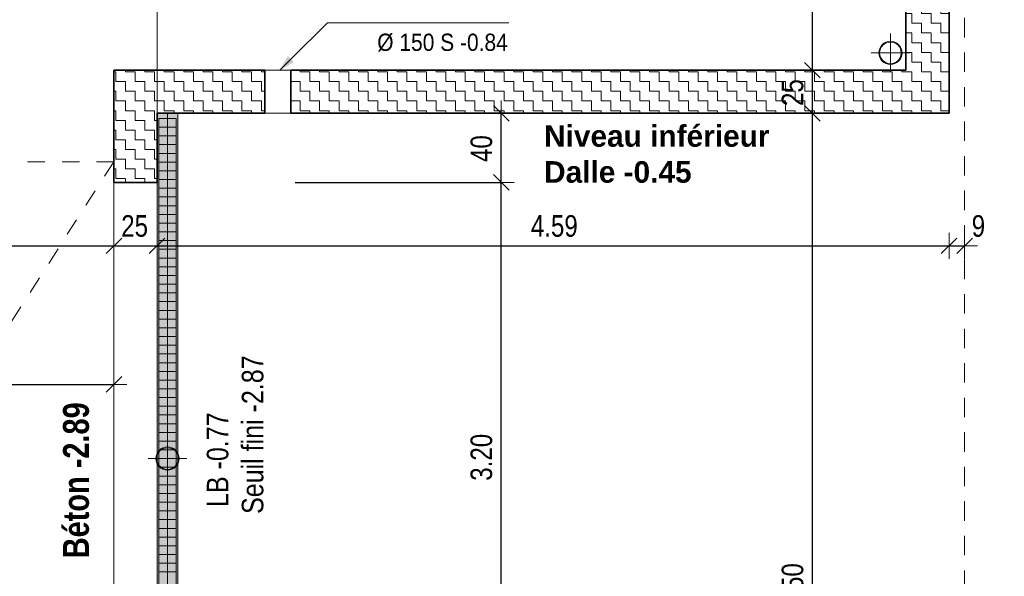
# Model space of a CAD drawing. Header units: metres. Extents: x -75 to 65, y -68 to 92.
# Tile 14 of 32: x 17.56 to 23.26, y 1.52 to 4.75. Entities that reach past the tile are written whole.
import ezdxf

# ---------------------------------------------------------------- set-up
doc = ezdxf.new("R2010")
doc.units = ezdxf.units.M
doc.header["$LTSCALE"] = 0.1
doc.header["$PDMODE"] = 65
doc.linetypes.add('AUSGEZOGEN', pattern=[0])
doc.linetypes.add('STRICHLINIE_S4', pattern=[0.275, 0.175, -0.05, 0, -0.05])
for name, color, linetype in [('XR$1$010 Fenêtres', 7, 'Continuous'), ('XR$1$010 Murs extérieurs', 7, 'Continuous'), ('XR$1$010 Murs extérieurs – Hachures des composants', 7, 'Continuous'), ('XR$1$010 Portes', 7, 'Continuous'), ('XR$1$015 Murs intérieurs', 7, 'Continuous'), ('XR$1$035 Dalles', 7, 'Continuous'), ('XR$1$060 Mobilier incorporé', 7, 'Continuous'), ('XR$1$080 Définition des locaux – Contour', 7, 'Continuous'), ('XR$1$255 Éléments graphiques du plan', 7, 'Continuous'), ('XR$2$160 Annotations 1_50', 7, 'Continuous')]:
    doc.layers.add(name, color=color, linetype=linetype)
doc.layers.add('XR$1$STANDARD_1', color=7, linetype='Continuous', lineweight=25)
doc.layers.add('XR$2$STANDARD_1', color=7, linetype='Continuous', lineweight=25)
doc.styles.add('ARIAL', font='arial.ttf')
doc.dimstyles.new('DIMSTYLE_3', dxfattribs={"dimtxt": 0.125, "dimasz": 0.15, "dimexe": 0, "dimexo": 0, "dimgap": 0.0625, "dimtad": 2, "dimrnd": 0.005, "dimzin": 4, "dimdsep": 46, "dimtxsty": 'ARIAL', "dimblk1": 'ALL_ML_STRICH', "dimblk2": 'ALL_ML_STRICH', "dimsah": 1, "dimcen": 0, "dimclrd": 7, "dimclre": 7, "dimclrt": 7, "dimadec": 0, "dimazin": 0, "dimtfac": 1, "dimtdec": 0, "dimtix": 1, "dimtmove": 2, "dimatfit": 3, "dimfxl": 0, "dimtzin": 0, "dimlwd": 0, "dimlwe": 18, "dimarcsym": 0})
doc.dimstyles.new('DIMSTYLE_6', dxfattribs={"dimtxt": 0.125, "dimasz": 0.15, "dimexe": 0, "dimexo": 0, "dimgap": 0.0625, "dimtad": 2, "dimdec": 1, "dimlfac": 100, "dimrnd": 0.5, "dimzin": 4, "dimdsep": 46, "dimtxsty": 'ARIAL', "dimblk1": 'ALL_ML_STRICH', "dimblk2": 'ALL_ML_STRICH', "dimsah": 1, "dimcen": 0, "dimclrd": 7, "dimclre": 7, "dimclrt": 7, "dimadec": 0, "dimazin": 0, "dimtfac": 1, "dimtdec": 0, "dimtix": 1, "dimtmove": 2, "dimatfit": 3, "dimfxl": 0, "dimtzin": 0, "dimlwd": 0, "dimlwe": 18, "dimarcsym": 0})
doc.dimstyles.new('DIMSTYLE_7', dxfattribs={"dimtxt": 0.125, "dimasz": 0.15, "dimexe": 0, "dimexo": 0, "dimgap": 0.0625, "dimtad": 2, "dimdec": 1, "dimlfac": 100, "dimrnd": 0.5, "dimzin": 4, "dimdsep": 46, "dimtxsty": 'ARIAL', "dimblk1": 'ALL_ML_STRICH', "dimblk2": 'ALL_ML_STRICH', "dimsah": 1, "dimcen": 0, "dimclrd": 7, "dimclre": 7, "dimclrt": 7, "dimadec": 0, "dimazin": 0, "dimtfac": 1, "dimtdec": 0, "dimtix": 1, "dimtmove": 2, "dimatfit": 3, "dimfxl": 0, "dimtvp": 1.2, "dimtzin": 0, "dimlwd": 0, "dimlwe": 18, "dimarcsym": 0})
pattern_1 = [(0, (0.1125, 0.1125), (0.05625, 0.05625), [0.05625, -0.05625]), (90, (0.1125, 0.1125), (-0.05625, 0.05625), [0.05625, -0.05625])]

# ---------------------------------------------------------------- blocks, each defined once
blk = doc.blocks.new('ALL_ML_STRICH')
at = {"color": 0, "linetype": 'ByBlock', "lineweight": -2}
for p, q in [((0, -0.5), (0, 0.5)), ((-1, 0), (0.5, 0)), ((-0.3, -0.3), (0.3, 0.3))]:
    blk.add_line(p, q, dxfattribs=at)
blk = doc.blocks.new('*D117')
at = {"layer": 'DEFPOINTS', "color": 7, "linetype": 'AUSGEZOGEN', "lineweight": 18, "transparency": 16777216}
for p in [(9.8518, 4.0962), (9.8518, 3.4356), (18.1018, 3.2482)]:
    blk.add_point(p, dxfattribs=at)
at = {"layer": 'XR$2$STANDARD_1', "color": 7, "linetype": 'AUSGEZOGEN', "lineweight": -2, "transparency": 16777216}
for p, q in [((9.8518, 5.2735), (9.8518, 3.4356)), ((9.8518, 3.4356), (18.1018, 3.4356)), ((18.1018, 3.4356), (18.1018, 3.4356))]:
    blk.add_line(p, q, dxfattribs=at)
at = {"layer": 'XR$2$STANDARD_1', "color": 7, "linetype": 'AUSGEZOGEN', "lineweight": 18, "transparency": 16777216, "xscale": 0.15, "yscale": 0.15, "zscale": 0.15, "rotation": 180}
blk.add_blockref('ALL_ML_STRICH', (9.8518, 3.4356), dxfattribs=at)
at = {"layer": 'XR$2$STANDARD_1', "color": 7, "linetype": 'AUSGEZOGEN', "lineweight": 18, "transparency": 16777216, "xscale": 0.15, "yscale": 0.15, "zscale": 0.15}
blk.add_blockref('ALL_ML_STRICH', (18.1018, 3.4356), dxfattribs=at)
at = {"layer": 'XR$2$STANDARD_1', "color": 7, "linetype": 'AUSGEZOGEN', "lineweight": 18, "transparency": 16777216, "insert": (13.9836, 3.5502), "char_height": 0.125, "width": 0.4, "attachment_point": 5, "style": 'ARIAL'}
blk.add_mtext('\\W0.80;\\A1;{\\A1;{8.25\\H0.082500;\\S^ ;}}', dxfattribs=at)
blk = doc.blocks.new('*D118')
at = {"layer": 'DEFPOINTS', "color": 7, "linetype": 'AUSGEZOGEN', "lineweight": 18, "transparency": 16777216}
for p in [(18.1018, 3.4356), (18.3518, 3.4006), (18.1018, 3.2482)]:
    blk.add_point(p, dxfattribs=at)
at = {"layer": 'XR$2$STANDARD_1', "color": 7, "linetype": 'AUSGEZOGEN', "lineweight": -2, "transparency": 16777216}
for p, q in [((18.1018, 3.4356), (18.1018, 3.4356)), ((18.1018, 3.4356), (18.3518, 3.4356)), ((18.3518, 3.4356), (18.3518, 3.4356))]:
    blk.add_line(p, q, dxfattribs=at)
at = {"layer": 'XR$2$STANDARD_1', "color": 7, "linetype": 'AUSGEZOGEN', "lineweight": 18, "transparency": 16777216, "xscale": 0.15, "yscale": 0.15, "zscale": 0.15, "rotation": 180}
blk.add_blockref('ALL_ML_STRICH', (18.1018, 3.4356), dxfattribs=at)
at = {"layer": 'XR$2$STANDARD_1', "color": 7, "linetype": 'AUSGEZOGEN', "lineweight": 18, "transparency": 16777216, "xscale": 0.15, "yscale": 0.15, "zscale": 0.15}
blk.add_blockref('ALL_ML_STRICH', (18.3518, 3.4356), dxfattribs=at)
at = {"layer": 'XR$2$STANDARD_1', "color": 7, "linetype": 'AUSGEZOGEN', "lineweight": 18, "transparency": 16777216, "insert": (18.2219, 3.5502), "char_height": 0.125, "width": 0.4, "attachment_point": 5, "style": 'ARIAL'}
blk.add_mtext('\\W0.80;\\A1;{\\A1;{25\\H0.082500;\\S^ ;}}', dxfattribs=at)
blk = doc.blocks.new('*D119')
at = {"layer": 'DEFPOINTS', "color": 7, "linetype": 'AUSGEZOGEN', "lineweight": 18, "transparency": 16777216}
for p in [(18.3518, 3.4356), (22.9418, 3.4356), (18.3518, 3.4006)]:
    blk.add_point(p, dxfattribs=at)
at = {"layer": 'XR$2$STANDARD_1', "color": 7, "linetype": 'AUSGEZOGEN', "lineweight": -2, "transparency": 16777216}
for p, q in [((18.3518, 3.4356), (18.3518, 3.4356)), ((18.3518, 3.4356), (22.9418, 3.4356)), ((22.9418, 3.4356), (22.9418, 3.4356))]:
    blk.add_line(p, q, dxfattribs=at)
at = {"layer": 'XR$2$STANDARD_1', "color": 7, "linetype": 'AUSGEZOGEN', "lineweight": 18, "transparency": 16777216, "xscale": 0.15, "yscale": 0.15, "zscale": 0.15, "rotation": 180}
blk.add_blockref('ALL_ML_STRICH', (18.3518, 3.4356), dxfattribs=at)
at = {"layer": 'XR$2$STANDARD_1', "color": 7, "linetype": 'AUSGEZOGEN', "lineweight": 18, "transparency": 16777216, "xscale": 0.15, "yscale": 0.15, "zscale": 0.15}
blk.add_blockref('ALL_ML_STRICH', (22.9418, 3.4356), dxfattribs=at)
at = {"layer": 'XR$2$STANDARD_1', "color": 7, "linetype": 'AUSGEZOGEN', "lineweight": 18, "transparency": 16777216, "insert": (20.6539, 3.5502), "char_height": 0.125, "width": 0.4, "attachment_point": 5, "style": 'ARIAL'}
blk.add_mtext('\\W0.80;\\A1;{\\A1;{4.59\\H0.082500;\\S^ ;}}', dxfattribs=at)
blk = doc.blocks.new('*D120')
at = {"layer": 'DEFPOINTS', "color": 7, "linetype": 'AUSGEZOGEN', "lineweight": 18, "transparency": 16777216}
for p in [(22.9418, 3.4356), (22.9418, 3.4356), (23.0318, 3.4706)]:
    blk.add_point(p, dxfattribs=at)
at = {"layer": 'XR$2$STANDARD_1', "color": 7, "linetype": 'AUSGEZOGEN', "lineweight": -2, "transparency": 16777216}
for p, q in [((22.9418, 3.4356), (22.9418, 3.4356)), ((22.9418, 3.4356), (23.0318, 3.4356)), ((23.0318, 3.4356), (23.0318, 3.4356))]:
    blk.add_line(p, q, dxfattribs=at)
at = {"layer": 'XR$2$STANDARD_1', "color": 7, "linetype": 'AUSGEZOGEN', "lineweight": 18, "transparency": 16777216, "xscale": 0.15, "yscale": 0.15, "zscale": 0.15, "rotation": 180}
blk.add_blockref('ALL_ML_STRICH', (22.9418, 3.4356), dxfattribs=at)
at = {"layer": 'XR$2$STANDARD_1', "color": 7, "linetype": 'AUSGEZOGEN', "lineweight": 18, "transparency": 16777216, "xscale": 0.15, "yscale": 0.15, "zscale": 0.15}
blk.add_blockref('ALL_ML_STRICH', (23.0318, 3.4356), dxfattribs=at)
at = {"layer": 'XR$2$STANDARD_1', "color": 7, "linetype": 'AUSGEZOGEN', "lineweight": 18, "transparency": 16777216, "insert": (23.1118, 3.5502), "char_height": 0.125, "width": 0.3, "attachment_point": 5, "style": 'ARIAL'}
blk.add_mtext('\\W0.80;\\A1;{\\A1;{9\\H0.082500;\\S^ ;}}', dxfattribs=at)
blk = doc.blocks.new('*D123')
at = {"layer": 'DEFPOINTS', "color": 7, "linetype": 'AUSGEZOGEN', "lineweight": 18, "transparency": 16777216}
for p in [(15.1718, 2.8488), (18.1018, 2.7374), (15.1718, 2.6334)]:
    blk.add_point(p, dxfattribs=at)
at = {"layer": 'XR$2$STANDARD_1', "color": 7, "linetype": 'AUSGEZOGEN', "lineweight": -2, "transparency": 16777216}
for p, q in [((15.1718, 2.4134), (15.1718, 2.6334)), ((15.1718, 2.6334), (18.1018, 2.6334)), ((18.1018, 2.6334), (18.1018, 2.6334))]:
    blk.add_line(p, q, dxfattribs=at)
at = {"layer": 'XR$2$STANDARD_1', "color": 7, "linetype": 'AUSGEZOGEN', "lineweight": 18, "transparency": 16777216, "xscale": 0.15, "yscale": 0.15, "zscale": 0.15, "rotation": 180}
blk.add_blockref('ALL_ML_STRICH', (15.1718, 2.6334), dxfattribs=at)
at = {"layer": 'XR$2$STANDARD_1', "color": 7, "linetype": 'AUSGEZOGEN', "lineweight": 18, "transparency": 16777216, "xscale": 0.15, "yscale": 0.15, "zscale": 0.15}
blk.add_blockref('ALL_ML_STRICH', (18.1018, 2.6334), dxfattribs=at)
at = {"layer": 'XR$2$STANDARD_1', "color": 7, "linetype": 'AUSGEZOGEN', "lineweight": 18, "transparency": 16777216, "insert": (16.644, 2.7481), "char_height": 0.125, "width": 0.4, "attachment_point": 5, "style": 'ARIAL'}
blk.add_mtext('\\W0.80;\\A1;{\\A1;{2.93\\H0.082500;\\S^ ;}}', dxfattribs=at)
blk = doc.blocks.new('COMPLEXOBJECT_32')
at = {"layer": 'XR$2$160 Annotations 1_50', "linetype": 'AUSGEZOGEN', "lineweight": 13, "true_color": 0x000000, "transparency": 33554687}
blk.add_hatch(color=18, dxfattribs=at).paths.add_polyline_path([(19.1106, 4.5352), (19.1451, 4.5006), (19.0632, 4.4535)], flags=16)
at = {"layer": 'XR$2$160 Annotations 1_50', "color": 7, "linetype": 'AUSGEZOGEN', "lineweight": 13, "transparency": 33554687}
blk.add_line((19.0632, 4.4535), (19.1278, 4.5179), dxfattribs=at)
blk = doc.blocks.new('*D145')
at = {"layer": 'DEFPOINTS', "color": 7, "linetype": 'AUSGEZOGEN', "lineweight": 18, "transparency": 16777216}
for p in [(22.1146, 4.2035), (22.1496, -1.2951), (22.2952, -1.2951)]:
    blk.add_point(p, dxfattribs=at)
at = {"layer": 'XR$2$STANDARD_1', "color": 7, "linetype": 'AUSGEZOGEN', "lineweight": -2, "transparency": 16777216}
for p, q in [((22.1496, 4.2035), (22.1496, 4.2035)), ((22.1496, -1.2951), (22.1496, 4.2035)), ((22.1496, -1.2951), (22.1496, -1.2951))]:
    blk.add_line(p, q, dxfattribs=at)
at = {"layer": 'XR$2$STANDARD_1', "color": 7, "linetype": 'AUSGEZOGEN', "lineweight": 18, "transparency": 16777216, "xscale": 0.15, "yscale": 0.15, "zscale": 0.15}
for p, rotation in [((22.1496, 4.2035), 90), ((22.1496, -1.2951), 270)]:
    blk.add_blockref('ALL_ML_STRICH', p, dxfattribs=dict(at, rotation=rotation))
at = {"layer": 'XR$2$STANDARD_1', "color": 7, "linetype": 'AUSGEZOGEN', "lineweight": 18, "transparency": 16777216, "insert": (22.035, 1.4616), "char_height": 0.125, "width": 0.4, "attachment_point": 5, "rotation": 90, "style": 'ARIAL'}
blk.add_mtext('\\W0.80;\\A1;{\\A1;{5.50\\H0.082500;\\S^ ;}}', dxfattribs=at)
blk = doc.blocks.new('*D146')
at = {"layer": 'DEFPOINTS', "color": 7, "linetype": 'AUSGEZOGEN', "lineweight": 18, "transparency": 16777216}
for p in [(22.0807, 4.4535), (22.1146, 4.2035), (22.1496, 4.2035)]:
    blk.add_point(p, dxfattribs=at)
at = {"layer": 'XR$2$STANDARD_1', "color": 7, "linetype": 'AUSGEZOGEN', "lineweight": -2, "transparency": 16777216}
for p, q in [((22.1496, 4.4535), (22.1496, 4.4535)), ((22.1496, 4.2035), (22.1496, 4.4535)), ((22.1496, 4.2035), (22.1496, 4.2035))]:
    blk.add_line(p, q, dxfattribs=at)
at = {"layer": 'XR$2$STANDARD_1', "color": 7, "linetype": 'AUSGEZOGEN', "lineweight": 18, "transparency": 16777216, "xscale": 0.15, "yscale": 0.15, "zscale": 0.15}
for p, rotation in [((22.1496, 4.4535), 90), ((22.1496, 4.2035), 270)]:
    blk.add_blockref('ALL_ML_STRICH', p, dxfattribs=dict(at, rotation=rotation))
at = {"layer": 'XR$2$STANDARD_1', "color": 7, "linetype": 'AUSGEZOGEN', "lineweight": 18, "transparency": 16777216, "insert": (22.035, 4.3236), "char_height": 0.125, "width": 0.4, "attachment_point": 5, "rotation": 90, "style": 'ARIAL'}
blk.add_mtext('\\W0.80;\\A1;{\\A1;{25\\H0.082500;\\S^ ;}}', dxfattribs=at)
blk = doc.blocks.new('*D147')
at = {"layer": 'DEFPOINTS', "color": 7, "linetype": 'AUSGEZOGEN', "lineweight": 18, "transparency": 16777216}
for p in [(22.1496, 6.0735), (22.0807, 4.4535), (22.1496, 4.4535)]:
    blk.add_point(p, dxfattribs=at)
at = {"layer": 'XR$2$STANDARD_1', "color": 7, "linetype": 'AUSGEZOGEN', "lineweight": -2, "transparency": 16777216}
for p, q in [((22.1496, 6.0735), (22.1496, 6.0735)), ((22.1496, 4.4535), (22.1496, 6.0735)), ((22.1496, 4.4535), (22.1496, 4.4535))]:
    blk.add_line(p, q, dxfattribs=at)
at = {"layer": 'XR$2$STANDARD_1', "color": 7, "linetype": 'AUSGEZOGEN', "lineweight": 18, "transparency": 16777216, "xscale": 0.15, "yscale": 0.15, "zscale": 0.15}
for p, rotation in [((22.1496, 6.0735), 90), ((22.1496, 4.4535), 270)]:
    blk.add_blockref('ALL_ML_STRICH', p, dxfattribs=dict(at, rotation=rotation))
at = {"layer": 'XR$2$STANDARD_1', "color": 7, "linetype": 'AUSGEZOGEN', "lineweight": 18, "transparency": 16777216, "insert": (22.035, 5.2712), "char_height": 0.125, "width": 0.4, "attachment_point": 5, "rotation": 90, "style": 'ARIAL'}
blk.add_mtext('\\W0.80;\\A1;{\\A1;{1.62\\H0.082500;\\S^ ;}}', dxfattribs=at)
blk = doc.blocks.new('*D152')
at = {"layer": 'DEFPOINTS', "color": 7, "linetype": 'AUSGEZOGEN', "lineweight": 18, "transparency": 16777216}
for p in [(20.3115, 3.8035), (20.1508, 0.6035), (20.3465, 0.6035)]:
    blk.add_point(p, dxfattribs=at)
at = {"layer": 'XR$2$STANDARD_1', "color": 7, "linetype": 'AUSGEZOGEN', "lineweight": -2, "transparency": 16777216}
for p, q in [((19.1518, 3.8035), (20.3465, 3.8035)), ((20.3465, 0.6035), (20.3465, 3.8035)), ((19.1518, 0.6035), (20.3465, 0.6035))]:
    blk.add_line(p, q, dxfattribs=at)
at = {"layer": 'XR$2$STANDARD_1', "color": 7, "linetype": 'AUSGEZOGEN', "lineweight": 18, "transparency": 16777216, "xscale": 0.15, "yscale": 0.15, "zscale": 0.15}
for p, rotation in [((20.3465, 3.8035), 90), ((20.3465, 0.6035), 270)]:
    blk.add_blockref('ALL_ML_STRICH', p, dxfattribs=dict(at, rotation=rotation))
at = {"layer": 'XR$2$STANDARD_1', "color": 7, "linetype": 'AUSGEZOGEN', "lineweight": 18, "transparency": 16777216, "insert": (20.2318, 2.2109), "char_height": 0.125, "width": 0.4, "attachment_point": 5, "rotation": 90, "style": 'ARIAL'}
blk.add_mtext('\\W0.80;\\A1;{\\A1;{3.20\\H0.082500;\\S^ ;}}', dxfattribs=at)
blk = doc.blocks.new('*D153')
at = {"layer": 'DEFPOINTS', "color": 7, "linetype": 'AUSGEZOGEN', "lineweight": 18, "transparency": 16777216}
for p in [(20.4617, 4.2035), (20.3115, 3.8035), (20.3465, 3.8035)]:
    blk.add_point(p, dxfattribs=at)
at = {"layer": 'XR$2$STANDARD_1', "color": 7, "linetype": 'AUSGEZOGEN', "lineweight": -2, "transparency": 16777216}
for p, q in [((20.3465, 4.2035), (20.3465, 4.2035)), ((20.3465, 3.8035), (20.3465, 4.2035)), ((19.1518, 3.8035), (20.3465, 3.8035))]:
    blk.add_line(p, q, dxfattribs=at)
at = {"layer": 'XR$2$STANDARD_1', "color": 7, "linetype": 'AUSGEZOGEN', "lineweight": 18, "transparency": 16777216, "xscale": 0.15, "yscale": 0.15, "zscale": 0.15}
for p, rotation in [((20.3465, 4.2035), 90), ((20.3465, 3.8035), 270)]:
    blk.add_blockref('ALL_ML_STRICH', p, dxfattribs=dict(at, rotation=rotation))
at = {"layer": 'XR$2$STANDARD_1', "color": 7, "linetype": 'AUSGEZOGEN', "lineweight": 18, "transparency": 16777216, "insert": (20.2319, 3.9992), "char_height": 0.125, "width": 0.4, "attachment_point": 5, "rotation": 90, "style": 'ARIAL'}
blk.add_mtext('\\W0.80;\\A1;{\\A1;{40\\H0.082500;\\S^ ;}}', dxfattribs=at)
blk = doc.blocks.new('*D190')
at = {"layer": 'DEFPOINTS', "color": 7, "linetype": 'AUSGEZOGEN', "lineweight": 18, "transparency": 16777216}
for p in [(-2.934, 2.2042), (-0.7019, -1.2951), (18.3518, -1.2951)]:
    blk.add_point(p, dxfattribs=at)
at = {"layer": 'XR$2$STANDARD_1', "color": 7, "linetype": 'AUSGEZOGEN', "lineweight": -2, "transparency": 16777216}
for p, q in [((-0.0753, 2.2042), (-0.7019, 2.2042)), ((-0.7019, -1.2951), (-0.7019, 2.2042)), ((-0.0753, -1.2951), (-0.7019, -1.2951))]:
    blk.add_line(p, q, dxfattribs=at)
at = {"layer": 'XR$2$STANDARD_1', "color": 7, "linetype": 'AUSGEZOGEN', "lineweight": 18, "transparency": 16777216, "xscale": 0.15, "yscale": 0.15, "zscale": 0.15}
for p, rotation in [((-0.7019, 2.2042), 90), ((-0.7019, -1.2951), 270)]:
    blk.add_blockref('ALL_ML_STRICH', p, dxfattribs=dict(at, rotation=rotation))
at = {"layer": 'XR$2$STANDARD_1', "color": 7, "linetype": 'AUSGEZOGEN', "lineweight": 18, "transparency": 16777216, "insert": (-0.8166, 0.462), "char_height": 0.125, "width": 0.4, "attachment_point": 5, "rotation": 90, "style": 'ARIAL'}
blk.add_mtext('\\W0.80;\\A1;{\\A1;{3.50\\H0.082500;\\S^ ;}}', dxfattribs=at)

msp = doc.modelspace()

# ---------------------------------------------------------------- hatches: boundary and pattern name
at = {"layer": 'XR$1$010 Murs extérieurs – Hachures des composants', "linetype": 'AUSGEZOGEN', "lineweight": 13, "transparency": 33554687}
h = msp.add_hatch(dxfattribs=at)
h.set_pattern_fill('MUSTER', scale=0.05625, style=0, pattern_type=2)
h.set_pattern_definition(pattern_1)
h.paths.add_polyline_path([(22.6918, 4.4535), (22.9418, 4.4535), (22.9418, 4.9928), (22.6918, 4.9928)], flags=0)
h = msp.add_hatch(dxfattribs=at)
h.set_pattern_fill('MUSTER', scale=0.05625, style=0, pattern_type=2)
h.set_pattern_definition(pattern_1)
h.paths.add_polyline_path([(18.3518, 4.2035), (18.1018, 4.4535), (18.1018, 4.2035)], flags=0)
h = msp.add_hatch(dxfattribs=at)
h.set_pattern_fill('MUSTER', scale=0.05625, style=0, pattern_type=2)
h.set_pattern_definition(pattern_1)
h.paths.add_polyline_path([(18.1018, 4.4535), (18.3518, 4.2035), (18.3518, 4.4535)], flags=0)
h = msp.add_hatch(dxfattribs=at)
h.set_pattern_fill('MUSTER', scale=0.05625, style=0, pattern_type=2)
h.set_pattern_definition(pattern_1)
h.paths.add_polyline_path([(18.3518, 4.4535), (18.3518, 4.2035), (18.9766, 4.2035), (18.9766, 4.4535)], flags=0)
h = msp.add_hatch(dxfattribs=at)
h.set_pattern_fill('MUSTER', scale=0.05625, style=0, pattern_type=2)
h.set_pattern_definition(pattern_1)
h.paths.add_polyline_path([(19.1266, 4.4535), (19.1266, 4.2035), (22.6918, 4.2035), (22.6918, 4.4535)], flags=0)
h = msp.add_hatch(dxfattribs=at)
h.set_pattern_fill('MUSTER', scale=0.05625, style=0, pattern_type=2)
h.set_pattern_definition(pattern_1)
h.paths.add_polyline_path([(22.6918, 4.2035), (22.9418, 4.2035), (22.6918, 4.4535)], flags=0)
h = msp.add_hatch(dxfattribs=at)
h.set_pattern_fill('MUSTER', scale=0.05625, style=0, pattern_type=2)
h.set_pattern_definition(pattern_1)
h.paths.add_polyline_path([(22.6918, 4.4535), (22.9418, 4.2035), (22.9418, 4.4535)], flags=0)
h = msp.add_hatch(dxfattribs=at)
h.set_pattern_fill('MUSTER', scale=0.05625, style=0, pattern_type=2)
h.set_pattern_definition(pattern_1)
h.paths.add_polyline_path([(18.3518, 4.2035), (18.1018, 4.2035), (18.1018, 3.8035), (18.3518, 3.8035)], flags=0)
at = {"layer": 'XR$1$060 Mobilier incorporé', "linetype": 'AUSGEZOGEN', "lineweight": 13, "transparency": 33554687}
msp.add_hatch(color=7, dxfattribs=at).paths.add_polyline_path([(18.4718, 4.2035), (18.3518, 4.2035), (18.3518, -1.2951), (18.4718, -1.2951)])

# ---------------------------------------------------------------- linework, layer by layer
at = {"layer": 'XR$1$010 Fenêtres', "color": 7, "linetype": 'AUSGEZOGEN', "lineweight": 18, "transparency": 33554687}
for p, q in [((18.9766, 4.4535), (19.1266, 4.4535)), ((18.9766, 4.2035), (18.9766, 4.4535)), ((19.1266, 4.2035), (19.1266, 4.4535)), ((18.9766, 4.2035), (19.1266, 4.2035))]:
    msp.add_line(p, q, dxfattribs=at)
at = {"layer": 'XR$1$010 Murs extérieurs', "color": 7, "linetype": 'AUSGEZOGEN', "lineweight": 35, "transparency": 33554687}
for p, q in [((22.6918, 4.9928), (22.6918, 4.4535)), ((22.9418, 4.4535), (22.9418, 4.9928)), ((18.1018, 4.4535), (18.1018, 4.2035)), ((18.9766, 4.4535), (18.1018, 4.4535)), ((18.9766, 4.2035), (18.9766, 4.4535)), ((19.1266, 4.2035), (19.1266, 4.4535)), ((22.6918, 4.4535), (19.1266, 4.4535)), ((22.9418, 4.2035), (22.9418, 4.4535)), ((18.1018, 4.2035), (18.1018, 3.8035)), ((18.3518, 4.2035), (18.9766, 4.2035)), ((18.3518, 3.8035), (18.3518, 4.2035)), ((19.1266, 4.2035), (22.9418, 4.2035)), ((18.3518, 3.8035), (18.1018, 3.8035))]:
    msp.add_line(p, q, dxfattribs=at)
at = {"layer": 'XR$1$010 Portes', "color": 7, "linetype": 'STRICHLINIE_S4', "lineweight": 18, "transparency": 33554687}
for q in [(15.8947, 3.9235), (15.8947, 0.4835)]:
    msp.add_line((18.1018, 3.9235), q, dxfattribs=at)
at = {"layer": 'XR$1$010 Portes', "color": 7, "linetype": 'AUSGEZOGEN', "lineweight": 18, "transparency": 33554687}
for p, q in [((18.1018, 3.9235), (18.1018, 0.4835)), ((18.1018, 3.8035), (18.1018, 0.6035)), ((18.3518, 3.8035), (18.1018, 3.8035)), ((18.3518, 3.8035), (18.3518, 0.6035))]:
    msp.add_line(p, q, dxfattribs=at)
at = {"layer": 'XR$1$015 Murs intérieurs', "color": 7, "linetype": 'STRICHLINIE_S4', "lineweight": 13, "transparency": 33554687}
msp.add_line((23.0318, 11.1435), (23.0318, -4.0565), dxfattribs=at)
at = {"layer": 'XR$1$035 Dalles', "color": 7, "linetype": 'AUSGEZOGEN', "lineweight": 18, "transparency": 33554687}
for p, q in [((22.9418, 4.2035), (22.9418, 11.0535)), ((18.3518, 4.2035), (22.9418, 4.2035)), ((18.3518, -1.2951), (18.3518, 4.2035))]:
    msp.add_line(p, q, dxfattribs=at)
at = {"layer": 'XR$1$060 Mobilier incorporé', "color": 14, "linetype": 'AUSGEZOGEN', "lineweight": 13, "transparency": 33554687}
for p, q in [((22.6018, 4.5535), (22.6018, 4.666)), ((22.6018, 4.5535), (22.4893, 4.5535)), ((22.6018, 4.5535), (22.6018, 4.441)), ((22.6018, 4.5535), (22.7143, 4.5535)), ((18.4718, 4.2035), (18.3518, 4.2035)), ((18.3518, 4.2035), (18.3518, -1.2951)), ((18.4618, 4.1735), (18.3618, 4.1735)), ((18.4618, 4.1735), (18.3618, 4.1735)), ((18.3618, 4.1735), (18.3618, -1.2651)), ((18.4118, 4.2035), (18.4118, -1.2951)), ((18.4618, 4.1735), (18.4618, -1.2651)), ((18.4718, 4.2035), (18.4718, -1.2951)), ((18.4618, 4.123), (18.3618, 4.123)), ((18.4618, 4.0725), (18.3618, 4.0725)), ((18.4618, 4.022), (18.3618, 4.022)), ((18.4618, 3.9715), (18.3618, 3.9715)), ((18.4618, 3.9209), (18.3618, 3.9209)), ((18.4618, 3.8704), (18.3618, 3.8704)), ((18.4618, 3.8199), (18.3618, 3.8199)), ((18.4618, 3.7694), (18.3618, 3.7694)), ((18.4618, 3.7189), (18.3618, 3.7189)), ((18.4618, 3.6684), (18.3618, 3.6684)), ((18.4618, 3.6179), (18.3618, 3.6179)), ((18.4618, 3.5673), (18.3618, 3.5673)), ((18.4618, 3.5168), (18.3618, 3.5168)), ((18.4618, 3.4663), (18.3618, 3.4663)), ((18.4618, 3.4158), (18.3618, 3.4158)), ((18.4618, 3.3653), (18.3618, 3.3653)), ((18.4618, 3.3148), (18.3618, 3.3148)), ((18.4618, 3.2643), (18.3618, 3.2643)), ((18.4618, 3.2138), (18.3618, 3.2138)), ((18.4618, 3.1632), (18.3618, 3.1632)), ((18.4618, 3.1127), (18.3618, 3.1127)), ((18.4618, 3.0622), (18.3618, 3.0622)), ((18.4618, 3.0117), (18.3618, 3.0117)), ((18.4618, 2.9612), (18.3618, 2.9612)), ((18.4618, 2.9107), (18.3618, 2.9107)), ((18.4618, 2.8602), (18.3618, 2.8602)), ((18.4618, 2.8097), (18.3618, 2.8097)), ((18.4618, 2.7591), (18.3618, 2.7591)), ((18.4618, 2.7086), (18.3618, 2.7086)), ((18.4618, 2.6581), (18.3618, 2.6581)), ((18.4618, 2.6076), (18.3618, 2.6076)), ((18.4618, 2.5571), (18.3618, 2.5571)), ((18.4618, 2.5066), (18.3618, 2.5066)), ((18.4618, 2.4561), (18.3618, 2.4561)), ((18.4618, 2.4056), (18.3618, 2.4056)), ((18.4618, 2.355), (18.3618, 2.355)), ((18.4618, 2.3045), (18.3618, 2.3045)), ((18.4123, 2.2035), (18.4123, 2.316)), ((18.4618, 2.254), (18.3618, 2.254)), ((18.4123, 2.2035), (18.2998, 2.2035)), ((18.4618, 2.2035), (18.3618, 2.2035)), ((18.4123, 2.2035), (18.4123, 2.091)), ((18.4123, 2.2035), (18.5248, 2.2035)), ((18.4618, 2.153), (18.3618, 2.153)), ((18.4618, 2.1025), (18.3618, 2.1025)), ((18.4618, 2.052), (18.3618, 2.052)), ((18.4618, 2.0015), (18.3618, 2.0015)), ((18.4618, 1.9509), (18.3618, 1.9509)), ((18.4618, 1.9004), (18.3618, 1.9004)), ((18.4618, 1.8499), (18.3618, 1.8499)), ((18.4618, 1.7994), (18.3618, 1.7994)), ((18.4618, 1.7489), (18.3618, 1.7489)), ((18.4618, 1.6984), (18.3618, 1.6984)), ((18.4618, 1.6479), (18.3618, 1.6479)), ((18.4618, 1.5973), (18.3618, 1.5973)), ((18.4618, 1.5468), (18.3618, 1.5468))]:
    msp.add_line(p, q, dxfattribs=at)
for centre, radius in [((22.6018, 4.5535), 0.0675), ((22.6018, 4.5535), 0.0625), ((18.4123, 2.2035), 0.0675), ((18.4123, 2.2035), 0.0625)]:
    msp.add_circle(centre, radius, dxfattribs=at)
at = {"layer": 'XR$1$080 Définition des locaux – Contour', "color": 51, "linetype": 'AUSGEZOGEN', "lineweight": 13, "transparency": 33554687}
for p, q in [((22.6918, 4.4535), (22.6794, 6.0735)), ((18.1018, 4.4535), (22.6918, 4.4535)), ((18.1018, -1.5451), (18.1018, 4.4535))]:
    msp.add_line(p, q, dxfattribs=at)
at = {"layer": 'XR$1$255 Éléments graphiques du plan', "color": 1, "linetype": 'STRICHLINIE_S4', "lineweight": 18, "transparency": 33554687}
msp.add_line((23.0318, 11.156), (23.0318, -6.6579), dxfattribs=at)
at = {"layer": 'XR$1$STANDARD_1', "color": 7, "linetype": 'AUSGEZOGEN', "lineweight": 18, "transparency": 33554687}
msp.add_line((18.3518, 6.0735), (18.3518, 4.2035), dxfattribs=at)
at = {"layer": 'XR$2$160 Annotations 1_50', "color": 7, "linetype": 'AUSGEZOGEN', "lineweight": 13, "transparency": 33554687}
for p, q in [((19.1278, 4.5179), (19.3386, 4.728)), ((19.3386, 4.728), (20.3895, 4.728))]:
    msp.add_line(p, q, dxfattribs=at)

# ---------------------------------------------------------------- block references
at = {"layer": 'XR$2$160 Annotations 1_50', "color": 18, "linetype": 'AUSGEZOGEN', "lineweight": 13, "true_color": 0x000000, "transparency": 33554687}
msp.add_blockref('COMPLEXOBJECT_32', (0, 0), dxfattribs=at)

# ---------------------------------------------------------------- texts
at = {"layer": 'XR$2$160 Annotations 1_50', "color": 7, "linetype": 'AUSGEZOGEN', "transparency": 33554687, "attachment_point": 7, "style": 'ARIAL'}
for s, insert, char_height, width in [('\\W0.87;Ø 150 S -0.84', (19.6278, 4.5614), 0.1, 0.810739), ('\\A1;{\\fArial|b1|i0|c0|p34;\\W0.99;Niveau inférieur^JDalle\\fArial|b1|i0|c162|p34; -0.45}', (20.5945, 3.7997), 0.125, 1.398331)]:
    msp.add_mtext(s, dxfattribs=dict(at, insert=insert, char_height=char_height, width=width))
at = {"layer": 'XR$2$160 Annotations 1_50', "color": 7, "linetype": 'AUSGEZOGEN', "transparency": 33554687, "char_height": 0.125, "attachment_point": 7, "rotation": 90, "style": 'ARIAL'}
for s, insert, width in [('{\\W0.83;Seuil fini -2.87}', (18.9696, 1.8829), 1.036534), ('{\\W0.83;LB -0.77}', (18.7667, 1.9231), 0.727857)]:
    msp.add_mtext(s, dxfattribs=dict(at, insert=insert, width=width))
at = {"layer": 'XR$2$STANDARD_1', "color": 7, "linetype": 'AUSGEZOGEN', "lineweight": 13, "transparency": 33554687, "insert": (17.959, 1.6259), "char_height": 0.15, "width": 0.968647, "attachment_point": 7, "rotation": 90, "style": 'ARIAL'}
msp.add_mtext('\\A1;{\\fArial|b1|i0|c162|p34;\\W0.8;Béton -2.89}', dxfattribs=at)

# ---------------------------------------------------------------- dimensions: what is measured, and where the dimension line sits
at = {"layer": 'XR$2$STANDARD_1', "color": 7, "linetype": 'AUSGEZOGEN', "lineweight": 18, "transparency": 33554687}
for base, p1, p2, dimstyle, picture, middle in [((22.1496, 6.0735), (22.1496, 4.4535), (22.1496, 6.0735), 'DIMSTYLE_3', '*D147', (22.035, 5.2712)), ((22.1496, 4.4535), (22.1496, 4.2035), (22.1496, 4.4535), 'DIMSTYLE_7', '*D146', (22.035, 4.3236)), ((20.3465, 4.2035), (19.1518, 3.8035), (20.3465, 4.2035), 'DIMSTYLE_6', '*D153', (20.2319, 3.9992)), ((22.1496, 4.2035), (22.1496, -1.2951), (22.1496, 4.2035), 'DIMSTYLE_3', '*D145', (22.035, 1.4616)), ((20.3465, 3.8035), (19.1518, 0.6035), (19.1518, 3.8035), 'DIMSTYLE_3', '*D152', (20.2318, 2.2109)), ((-0.7019, 2.2042), (-0.0753, -1.2951), (-0.0753, 2.2042), 'DIMSTYLE_3', '*D190', (-0.8166, 0.462))]:
    dim = msp.add_linear_dim(base=base, p1=p1, p2=p2, angle=90, dimstyle=dimstyle, override={"dimpost": '<>', "dimclrd": 7, "dimclre": 7, "dimclrt": 7, "dimlwd": 0, "dimlwe": 18}, dxfattribs=at)
    dim.commit()
    dim.dimension.update_dxf_attribs({"geometry": picture, "text_midpoint": middle, "dimtype": 160})
for base, p1, p2, dimstyle, picture, middle in [((18.1018, 3.4356), (9.8518, 5.2735), (18.1018, 3.4356), 'DIMSTYLE_3', '*D117', (13.9836, 3.5502)), ((18.3518, 3.4356), (18.1018, 3.4356), (18.3518, 3.4356), 'DIMSTYLE_7', '*D118', (18.2219, 3.5502)), ((22.9418, 3.4356), (18.3518, 3.4356), (22.9418, 3.4356), 'DIMSTYLE_3', '*D119', (20.6539, 3.5502)), ((23.0318, 3.4356), (22.9418, 3.4356), (23.0318, 3.4356), 'DIMSTYLE_7', '*D120', (23.1118, 3.5502)), ((18.1018, 2.6334), (15.1718, 2.4134), (18.1018, 2.6334), 'DIMSTYLE_3', '*D123', (16.644, 2.7481))]:
    dim = msp.add_linear_dim(base=base, p1=p1, p2=p2, dimstyle=dimstyle, override={"dimpost": '<>', "dimclrd": 7, "dimclre": 7, "dimclrt": 7, "dimlwd": 0, "dimlwe": 18}, dxfattribs=at)
    dim.commit()
    dim.dimension.update_dxf_attribs({"geometry": picture, "text_midpoint": middle, "dimtype": 160})

doc.saveas('drawing.dxf')
